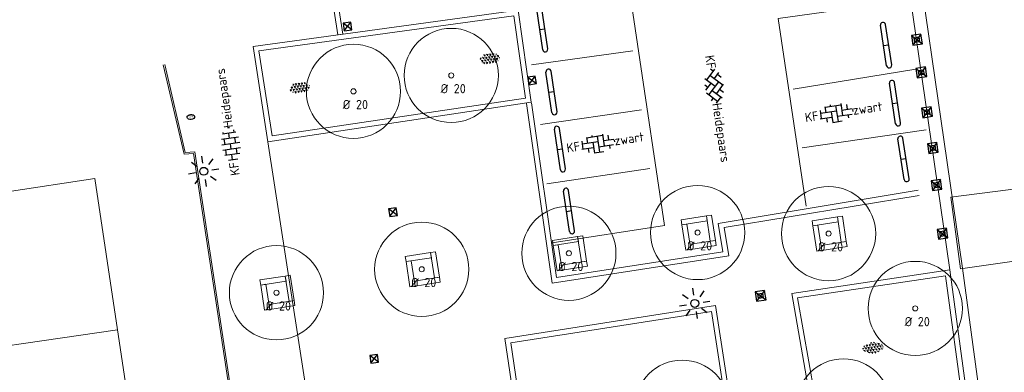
# Model space of a CAD drawing. Header units: metres. Extents: x 102746 to 103541, y 468531 to 469408.
# Tile 9 of 87: x 103072 to 103110, y 468758 to 468772. Entities that reach past the tile are written whole.
import ezdxf
from ezdxf.enums import TextEntityAlignment as Align

# ---------------------------------------------------------------- set-up
doc = ezdxf.new("R2010")
doc.units = ezdxf.units.M
doc.linetypes.add('VH-OPSLUITBAND_60X200', pattern=[12, 6, -2, 2, -2])
doc.layers.get('0').update_dxf_attribs({"lineweight": 25})
for name, color, linetype, lineweight in [('B-RO-BC-BETONVORM-G', 251, 'Continuous', 0), ('B-RO-GR-BOOM-G', 90, 'Continuous', 13), ('B-RO-GR-BOOM_BOOM_20 CM-S', 90, 'Continuous', 25), ('B-RO-GR-SIERPLANTSOEN-S', 90, 'Continuous', 25), ('B-RO-IE-MEUBILAIR_WEGMEUBILAIR-S', 7, 'Continuous', 25), ('B-RO-OG-BGT-G', 253, 'Continuous', 13), ('B-RO-RI-HWA_KOLK-S', 150, 'Continuous', 25), ('B-RO-VH-DREMPEL-G', 30, 'Continuous', 18), ('B-RO-VH-GOOT-G', 170, 'Continuous', 18), ('B-RO-VH-KANTOPSLUITING_ACHTERKANTBAND-G', 253, 'Continuous', 18), ('B-RO-VH-KANTOPSLUITING_OPSLUITBAND_60X200-G', 150, 'VH-OPSLUITBAND_60X200', 18), ('B-RO-VH-VERHARDING-G', 252, 'Continuous', 18), ('B-RO-VH-VERHARDING_BETONSTRAATSTEEN-S', 252, 'Continuous', 25), ('B-RO-VW-MARKERING_WEG MARKERING-G', 7, 'Continuous', 0), ('X-XX-AL-T18', 7, 'Continuous', 18)]:
    doc.layers.add(name, color=color, linetype=linetype, lineweight=lineweight)
doc.styles.add('NLCS-ISO', font='txt')
doc.styles.add('NLCS-ISO-M200-T18', font='txt', dxfattribs={"height": 0.36})

# ---------------------------------------------------------------- blocks, each defined once
blk = doc.blocks.new('SIE-WEG_PARKEERMAATREGEL_STOOTBAND_200X200X900_DUBBEL')
for p, q in [((0.7999999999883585, 0.1000000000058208), (-0.8000000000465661, 0.1000000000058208)), ((0, -0.1000000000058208), (0, 0.1000000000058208)), ((0.7999999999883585, -0.1000000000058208), (-0.7999999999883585, -0.1000000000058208))]:
    blk.add_line(p, q)
for centre, start, end in [((-0.7999999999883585, 2.91038304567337e-11), 89.99999999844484, 269.9999999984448), ((0.8000000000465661, -8.731149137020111e-11), 269.9999999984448, 90.00000001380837)]:
    blk.add_arc(centre, 0.1, start, end)
blk = doc.blocks.new('SVH-BSS_KEIFORMAAT_ELLEBOOG_KL-SO')
for p, q in [((-2.921609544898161, 0.9167434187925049), (-2.921609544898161, -0.6644585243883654)), ((-2.921609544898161, 0.3855414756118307), (0.2283904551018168, 0.3855414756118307)), ((-1.871609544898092, 1.501752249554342), (-1.871609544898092, 0.3855414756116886)), ((-1.871609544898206, 1.435541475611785), (1.278390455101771, 1.435541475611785)), ((-0.8216095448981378, 1.746491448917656), (-0.8216095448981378, 1.435541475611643)), ((-0.8216095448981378, 0.385541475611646), (-0.8216095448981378, -1.746491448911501)), ((0.2283904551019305, 1.435541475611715), (0.2283904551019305, -1.714458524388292)), ((1.278390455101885, 1.667504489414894), (1.278390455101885, -0.664458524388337)), ((1.278390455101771, 0.3855414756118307), (3.316110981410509, 0.3855414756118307)), ((2.32839045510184, 1.309937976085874), (2.32839045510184, 0.3855414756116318)), ((3.378390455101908, 0.1772992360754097), (3.378390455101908, -0.1772992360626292)), ((-3.155125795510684, -0.6644585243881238), (-0.8216095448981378, -0.6644585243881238)), ((-1.871609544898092, -0.6644585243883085), (-1.871609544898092, -1.501752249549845)), ((-0.8216095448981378, -1.714458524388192), (1.034122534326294, -1.714458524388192)), ((0.2283904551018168, -0.6644585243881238), (3.155125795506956, -0.6644585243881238)), ((2.32839045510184, -0.6644585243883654), (2.32839045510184, -1.30993797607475))]:
    blk.add_line(p, q)
at = {"style": 'NLCS-ISO'}
blk.add_attdef('FORMAAT', text='', height=1.8, dxfattribs=at).set_placement((-3.39489953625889, -4.365574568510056e-15), align=Align.MIDDLE_RIGHT)
blk.add_attdef('KLEUR', text='', height=1.8, dxfattribs=at).set_placement((3.39489953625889, 3.637978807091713e-16), align=Align.MIDDLE_LEFT)
at = {"style": 'NLCS-ISO', "flags": 1}
blk.add_attdef('FUNCTIE', text='', height=1.8, dxfattribs=at).set_placement((0.1159930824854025, -3.584775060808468), align=Align.MIDDLE_CENTER)
blk = doc.blocks.new('SVH-BSS_KEIFORMAAT_KEPER_KL-SO')
for p, q in [((-3.43788558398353, -0.4680371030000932), (-2.969848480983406, 3.774758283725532e-14)), ((-3.307551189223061, 0.3377027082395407), (-1.484924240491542, -1.484924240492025)), ((-2.519732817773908, 1.034808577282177), (-1.484924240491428, -2.748912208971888e-13)), ((-2.227386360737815, -0.7424621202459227), (-2.461364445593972e-13, 1.484924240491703)), ((-2.227386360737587, 0.7424621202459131), (-1.567820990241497, 1.402027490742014)), ((-1.773950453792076, -1.773950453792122), (2.086109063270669e-13, 2.082778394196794e-13)), ((-0.7424621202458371, 0.7424621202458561), (1.484924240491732, -1.48492424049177)), ((-0.09998502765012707, 1.584909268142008), (1.484924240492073, -2.322309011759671e-13)), ((0.742462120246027, 0.7424621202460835), (1.404576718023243, 1.404576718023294)), ((0.7424621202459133, -0.7424621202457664), (2.463847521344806, 0.9789232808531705)), ((1.058390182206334, -1.911458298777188), (2.969848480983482, 9.325873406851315e-15)), ((2.227386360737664, 0.7424621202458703), (3.310004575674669, -0.3401560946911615)), ((-0.7424621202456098, -0.7424621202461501), (0.5036314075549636, -1.988555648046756)), ((-0.5150548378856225, -1.999979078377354), (9.492406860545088e-14, -1.484924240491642)), ((2.227386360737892, -0.7424621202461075), (2.720216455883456, -1.235292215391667))]:
    blk.add_line(p, q)
at = {"style": 'NLCS-ISO'}
blk.add_attdef('FORMAAT', text='', height=1.8, dxfattribs=at).set_placement((-3.471395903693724, -0.2340185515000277), align=Align.MIDDLE_RIGHT)
blk.add_attdef('KLEUR', text='', height=1.8, dxfattribs=at).set_placement((3.318214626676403, -0.215048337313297), align=Align.MIDDLE_LEFT)
at = {"style": 'NLCS-ISO', "flags": 1}
blk.add_attdef('FUNCTIE', text='', height=1.8, dxfattribs=at).set_placement((0.1159930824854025, -3.584775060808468), align=Align.MIDDLE_CENTER)
blk = doc.blocks.new('SVH-BSS_KEIFORMAAT_HALFST_KL-SO')
for p, q in [((-3.149999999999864, -1.002284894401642), (-3.149999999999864, 0.8312019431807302)), ((-3.149999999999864, 0), (-2.099999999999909, 0)), ((-2.099999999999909, -1.587293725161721), (-2.099999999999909, 1.416210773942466)), ((-2.100000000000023, 1.049999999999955), (-1.050000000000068, 1.049999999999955)), ((-1.049999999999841, -1.832032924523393), (-1.049999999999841, 1.660949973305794)), ((-1.049999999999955, 0), (0, 0)), ((1.13686837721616e-13, -1.881463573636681), (1.13686837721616e-13, 1.71038062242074)), ((-1.13686837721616e-13, 1.049999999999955), (1.049999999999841, 1.049999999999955)), ((1.050000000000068, -1.753045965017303), (1.050000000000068, 1.581963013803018)), ((1.049999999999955, 0), (2.099999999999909, 0)), ((2.100000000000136, -1.39547945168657), (2.100000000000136, 1.224396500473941)), ((2.099999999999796, 1.049999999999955), (2.405710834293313, 1.049999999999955)), ((3.150000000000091, -0.2628407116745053), (3.150000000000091, 0.09175776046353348)), ((3.149999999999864, 0), (3.162673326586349, 0)), ((-2.100000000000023, -1.050000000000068), (-1.050000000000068, -1.050000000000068)), ((-1.13686837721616e-13, -1.050000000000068), (1.049999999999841, -1.050000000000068)), ((2.099999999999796, -1.050000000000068), (2.638053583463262, -1.050000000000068))]:
    blk.add_line(p, q)
at = {"style": 'NLCS-ISO'}
blk.add_attdef('FORMAAT', text='', height=1.8, dxfattribs=at).set_placement((-3.623289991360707, -0.08554147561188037), align=Align.MIDDLE_RIGHT)
blk.add_attdef('KLEUR', text='', height=1.8, dxfattribs=at).set_placement((3.166509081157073, -0.08554147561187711), align=Align.MIDDLE_LEFT)
at = {"style": 'NLCS-ISO', "flags": 1}
blk.add_attdef('FUNCTIE', text='', height=1.8, dxfattribs=at).set_placement((0.1159930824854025, -3.584775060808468), align=Align.MIDDLE_CENTER)
blk = doc.blocks.new('SGR-BOOM 20')
at = {"layer": 'B-RO-GR-BOOM-G'}
for centre, radius in [((0.0006134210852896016, -0.0002409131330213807), 1.839998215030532), ((0.0006134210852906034, -0.0002409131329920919), 0.1)]:
    blk.add_circle(centre, radius, dxfattribs=at)
at = {"layer": 'X-XX-AL-T18', "insert": (-0.416780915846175, -0.3367894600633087), "char_height": 0.36, "attachment_point": 1, "style": 'NLCS-ISO-M200-T18'}
blk.add_mtext_dynamic_manual_height_columns('%%C 20', width=1.833884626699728, gutter_width=1.8, heights=[0], dxfattribs=at)
blk = doc.blocks.new('B-SRI-KOLK_STRAAT_300X300-SO')
for p, q in [((-0.7500000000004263, 2.842170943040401e-13), (0.7499999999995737, 1.500000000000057)), ((0.7499999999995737, 2.842170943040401e-13), (-0.7500000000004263, 1.500000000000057))]:
    blk.add_line(p, q)
at = {"flags": 128}
blk.add_lwpolyline([(-0.7500000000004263, 2.842170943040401e-13), (0.7499999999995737, 2.842170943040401e-13), (0.7499999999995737, 1.500000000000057), (-0.7500000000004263, 1.500000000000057)], close=True, dxfattribs=at)
blk = doc.blocks.new('B-SIE-WEG_LICHTMAST_SPOT-SO')
for p, q in [((-2.121320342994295, 2.121320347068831), (-1.148881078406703, 1.148881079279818)), ((-8.731149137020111e-10, 1.624763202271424), (-2.91038304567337e-10, 3.000000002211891)), ((1.148881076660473, 1.148881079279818), (2.121320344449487, 2.121320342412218)), ((-3.000000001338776, 4.656612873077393e-09), (-1.624763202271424, 2.328306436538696e-09)), ((-2.121320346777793, -2.121320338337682), (-1.148881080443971, -1.148881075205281)), ((-3.783497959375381e-09, -2.999999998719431), (-2.91038304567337e-09, -1.624763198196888)), ((1.148881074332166, -1.148881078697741), (2.12132034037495, -2.121320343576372)), ((1.624763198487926, -1.746229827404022e-09), (2.99999999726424, -1.164153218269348e-09))]:
    blk.add_line(p, q)
blk.add_circle((0, 0), 0.7698654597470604)
at = {"style": 'NLCS-ISO'}
blk.add_attdef('TYPE', text='', height=1.8, dxfattribs=at).set_placement((-2.91038304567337e-10, 3.000000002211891), align=Align.BOTTOM_CENTER)
blk = doc.blocks.new('SIE-WEG_PAAL_KUNSTSTOF')
for p, q in [((-0.1875, 0.1875000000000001), (0.1875, -0.1875000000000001)), ((0.1875, 0.1875000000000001), (-0.1875, -0.1875000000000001))]:
    blk.add_line(p, q)
at = {"flags": 128}
for points in [[(-0.1875, -0.1875000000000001), (0.1875, -0.1875000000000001), (0.1875, 0.1875000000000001), (-0.1875, 0.1875000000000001)], [(-0.09374999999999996, 0.09375000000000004), (0.09421698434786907, 0.09375000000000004), (0.09421698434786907, -0.09421583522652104), (-0.09374999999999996, -0.09421583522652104)]]:
    blk.add_lwpolyline(points, close=True, dxfattribs=at)
blk = doc.blocks.new('SIE-WEG_STRAATPOT_BRANDKRAAN-SO')
blk.add_ellipse((-4.547473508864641e-16, 0), major_axis=(-0.7288689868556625, 1.338866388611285e-16), ratio=0.6859943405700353)
at = {"style": 'NLCS-ISO'}
blk.add_text('BR', height=0.4, dxfattribs=at).set_placement((-0.2979630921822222, -0.1529624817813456))
blk = doc.blocks.new('SGR-SIERPLANTSOEN-SO')
at = {"ltscale": 0.1}
h = blk.add_hatch(dxfattribs=at)
h.set_pattern_fill('GR-SIERPLANTSOEN', color=256, scale=0.1, style=0, pattern_type=2)
h.set_pattern_definition([(30, (-2.066961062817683, -1.090504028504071), (0.2886752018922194, 0.4999998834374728), [0.2, -0.8]), (90, (-1.980358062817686, -1.140504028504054), (-0.288675, 0.5), [0.2, -0.8]), (150, (-1.893755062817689, -1.090504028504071), (-0.5773502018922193, 1.165625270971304e-07), [0.2, -0.8])])
edge = h.paths.add_edge_path()
edge.add_ellipse((0, 0), major_axis=(1.980358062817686, 0), ratio=0.5254120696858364, start_angle=0, end_angle=360, ccw=False)
at = {"ltscale": 0.1, "style": 'NLCS-ISO'}
blk.add_attdef('TYPE', text='', height=0.5, dxfattribs=at).set_placement((3.470943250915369, -0.01606055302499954), align=Align.MIDDLE_CENTER)
blk = doc.blocks.new('A$C0d379f04')
at = {"layer": 'B-RO-VH-VERHARDING-G', "flags": 128}
for points in [[(0, 1.200000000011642), (1, 1.200000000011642), (1, 1), (0, 1)], [(1.200000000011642, 1.200000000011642), (1.200000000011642, 0.2000000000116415), (1, 0.2000000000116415), (1, 1.200000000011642)], [(0.2000000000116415, 1), (0.2000000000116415, 0), (0, 0), (0, 1)], [(0.2000000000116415, 0.2000000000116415), (1.200000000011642, 0.2000000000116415), (1.200000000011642, 0), (0.2000000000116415, 0)]]:
    blk.add_lwpolyline(points, close=True, dxfattribs=at)

msp = doc.modelspace()

# ---------------------------------------------------------------- linework, layer by layer
at = {"layer": 'B-RO-BC-BETONVORM-G', "linetype": 'Continuous'}
for points, elevation in [([(103084.1238512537, 468770.903812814), (103083.3560566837, 468775.8829672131)], -3.44564400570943), ([(103084.3215150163, 468770.934292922), (103083.5537204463, 468775.9134473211)], -3.44564400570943), ([(103106.8320800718, 468764.6367570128), (103099.2173345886, 468763.3768618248), (103099.4002222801, 468762.2679353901), (103092.4937117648, 468761.2027616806), (103091.4929971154, 468768.2204437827)], -3.56518348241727), ([(103106.7994329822, 468764.8340744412), (103098.9874721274, 468763.5415490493), (103099.1700017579, 468762.434793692), (103092.6631515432, 468761.4312585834), (103091.6909941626, 468768.2486779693)], -3.56518348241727)]:
    msp.add_lwpolyline(points, dxfattribs=dict(at, elevation=elevation))
for points, elevation in [([(103091.6825165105, 468768.2709184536), (103081.3942905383, 468766.7327841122), (103080.8148540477, 468770.4520567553), (103091.1771416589, 468771.8720753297)], -3.44564400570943), ([(103091.4569107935, 468768.4394122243), (103081.5613081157, 468766.9599767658), (103081.0438279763, 468770.2815655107), (103091.0067876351, 468771.6468613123)], -3.44564400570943), ([(103108.779255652, 468756.2453163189), (103108.0315386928, 468761.7212941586), (103101.8551922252, 468760.8036974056), (103102.7988169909, 468755.407245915)], -3.47706901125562), ([(103108.554131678, 468756.4157227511), (103107.8607560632, 468761.4937264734), (103102.0875465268, 468760.6360222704), (103102.9625262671, 468755.6321416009)], -3.47706901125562), ([(103099.7166339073, 468754.9263428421), (103093.7102718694, 468754.0304500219), (103094.7045555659, 468747.1396288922), (103087.4550466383, 468746.0653765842), (103088.171515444, 468741.1265327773), (103085.3372815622, 468740.6814184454), (103084.2307287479, 468748.3438668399), (103092.0694090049, 468749.4786447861), (103090.6543013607, 468759.0391152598), (103098.8848792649, 468760.3303181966)], -3.4409907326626), ([(103099.4883949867, 468755.09451189), (103093.4838952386, 468754.198896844), (103094.4781518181, 468747.3082636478), (103087.2284928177, 468746.2339891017), (103087.94520859, 468741.2934428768), (103085.5062867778, 468740.9104120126), (103084.4572513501, 468748.174574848), (103092.2966310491, 468749.3094540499), (103090.8811775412, 468758.8722611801), (103098.7177199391, 468760.1016483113)], -3.4409907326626)]:
    msp.add_lwpolyline(points, close=True, dxfattribs=dict(at, elevation=elevation))
at = {"layer": 'B-RO-BC-BETONVORM-G', "elevation": -3.44564400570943, "flags": 128}
msp.add_lwpolyline([(103084.1238512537, 468770.903812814), (103084.3215150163, 468770.934292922)], dxfattribs=at)
at = {"layer": 'B-RO-OG-BGT-G', "color": 252, "flags": 128}
for points in [[(103071.209, 468764.774), (103063.174, 468763.512), (103062.888, 468763.469), (103063.204, 468761.365), (103066.783, 468761.903), (103067.267, 468758.688), (103067.451, 468758.21), (103075.525, 468759.381), (103074.636, 468765.29)], [(103075.525, 468759.381), (103067.451, 468758.21), (103067.267, 468758.688), (103063.662, 468758.145), (103064.017, 468755.784), (103067.849, 468756.361), (103068.424, 468752.542), (103068.401, 468752.085), (103076.424, 468753.402)]]:
    msp.add_lwpolyline(points, close=True, dxfattribs=at)
at = {"layer": 'B-RO-VH-DREMPEL-G', "linetype": 'Continuous', "elevation": -3.84577538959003}
msp.add_lwpolyline([(103113.012708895, 468762.420156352), (103112.653753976, 468765.146705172), (103108.077414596, 468764.560385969), (103108.454715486, 468761.766734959)], close=True, dxfattribs=at)
at = {"layer": 'B-RO-VH-GOOT-G', "linetype": 'Continuous', "elevation": -3.7728470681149}
for points in [[(103136.5068628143, 468792.9056397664), (103104.169494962, 468788.3993625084), (103105.5161505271, 468779.0569376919), (103108.0315386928, 468761.7212941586), (103108.7792556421, 468756.245316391), (103110.3302134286, 468744.567155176)], [(103136.5758719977, 468792.4104249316), (103104.736050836, 468787.9734818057), (103106.0110357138, 468779.1282724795), (103108.5266580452, 468761.7910166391), (103109.2747828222, 468756.3120521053), (103110.921831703, 468743.9457883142)]]:
    msp.add_lwpolyline(points, dxfattribs=at)
at = {"layer": 'B-RO-VH-KANTOPSLUITING_ACHTERKANTBAND-G', "linetype": 'Continuous', "elevation": -3.81971410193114}
msp.add_lwpolyline([(103082.309509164, 468741.463733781), (103078.546564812, 468766.337279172), (103078.168655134, 468766.30745447), (103077.367289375, 468769.752778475)], dxfattribs=at)
at = {"layer": 'B-RO-VH-KANTOPSLUITING_OPSLUITBAND_60X200-G', "linetype": 'Continuous'}
msp.add_polyline3d([(103082.2501841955, 468741.4547589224, -3.81971410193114), (103078.4955958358, 468766.2730701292, -3.69539982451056), (103078.1219106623, 468766.2435788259, -3.76513455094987), (103077.308849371, 468769.7391856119, -3.76196579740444)], dxfattribs=at)
at = {"layer": 'B-RO-VH-VERHARDING-G', "linetype": 'Continuous'}
for points, elevation in [([(103092.498492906, 468762.780638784), (103096.887545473, 468763.460733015), (103094.783822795, 468777.645052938), (103083.586161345, 468775.981400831)], -3.79989513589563), ([(103106.5001326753, 468772.2754937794), (103101.320730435, 468771.548974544), (103102.426417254, 468764.207977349)], -3.89399517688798)]:
    msp.add_lwpolyline(points, dxfattribs=dict(at, elevation=elevation))
at = {"layer": 'B-RO-VH-VERHARDING-G', "elevation": -3.44564400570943, "flags": 128}
msp.add_lwpolyline([(103081.3942905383, 468766.7327841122), (103084.2307287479, 468748.3438668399)], dxfattribs=at)
at = {"layer": 'B-RO-VW-MARKERING_WEG MARKERING-G', "linetype": 'Continuous'}
for points, elevation in [([(103095.648945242, 468770.279533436), (103091.692312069, 468769.732954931)], -3.77746322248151), ([(103106.69869541, 468769.5615038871), (103101.917884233, 468768.790921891)], -3.83288410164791), ([(103092.041121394, 468767.410917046), (103095.98709348, 468767.982487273)], -3.85735637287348), ([(103102.270544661, 468766.487582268), (103107.106825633, 468767.189999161)], -3.768898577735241), ([(103096.319577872, 468765.682473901), (103092.293559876, 468765.089576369)], -3.76361415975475)]:
    msp.add_lwpolyline(points, dxfattribs=dict(at, elevation=elevation))

# ---------------------------------------------------------------- block references
at = {"layer": 'B-RO-GR-BOOM_BOOM_20 CM-S'}
for p in [(103088.5563865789, 468769.3212409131, -3.386), (103084.7373865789, 468768.7002409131, -3.479), (103098.18, 468763.182, -3.703), (103103.295, 468763.142, -3.763), (103093.151, 468762.374, -3.827), (103087.405, 468761.747, -3.778), (103081.729, 468760.832, -3.787), (103106.6823865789, 468760.2182409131, -3.324), (103097.5743865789, 468756.3582409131, -3.098), (103103.8783865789, 468756.4072409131, -3.329)]:
    msp.add_blockref('SGR-BOOM 20', p, dxfattribs=at)
at = {"layer": 'B-RO-GR-SIERPLANTSOEN-S', "xscale": 0.2, "yscale": 0.2, "zscale": 0.2, "rotation": 7.963653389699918}
for p in [(103090.0668284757, 468769.9764458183), (103082.6384220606, 468768.838874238), (103105.0352767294, 468758.6807415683)]:
    msp.add_blockref('SGR-SIERPLANTSOEN-SO', p, dxfattribs=at)
at = {"layer": 'B-RO-IE-MEUBILAIR_WEGMEUBILAIR-S'}
for name, p, rotation in [('SIE-WEG_PARKEERMAATREGEL_STOOTBAND_200X200X900_DUBBEL', (103092.1123712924, 468771.1318758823, -3.799959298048), 278.3747659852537), ('SIE-WEG_PARKEERMAATREGEL_STOOTBAND_200X200X900_DUBBEL', (103105.54243093, 468770.5060292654, -3.83739475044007), 278.7126397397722), ('SIE-WEG_PAAL_KUNSTSTOF', (103106.746, 468770.718, -3.868), 8.255955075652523), ('SIE-WEG_PARKEERMAATREGEL_STOOTBAND_200X200X900_DUBBEL', (103092.473682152, 468768.6776045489, -3.799959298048), 278.3747659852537), ('SIE-WEG_PAAL_KUNSTSTOF', (103106.917, 468769.439, -3.841), 8.255955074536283), ('SIE-WEG_PARKEERMAATREGEL_STOOTBAND_200X200X900_DUBBEL', (103105.8896374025, 468768.240367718, -3.83739475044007), 278.7126397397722), ('SIE-WEG_PAAL_KUNSTSTOF', (103107.138, 468767.883, -3.843), 8.25595507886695), ('SIE-WEG_PARKEERMAATREGEL_STOOTBAND_200X200X900_DUBBEL', (103092.8025440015, 468766.4437491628, -3.799959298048), 278.3747659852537), ('SIE-WEG_PARKEERMAATREGEL_STOOTBAND_200X200X900_DUBBEL', (103106.2233645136, 468766.0626644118, -3.83739475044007), 278.7126397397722), ('SIE-WEG_PAAL_KUNSTSTOF', (103107.366, 468766.487, -3.843), 8.25595507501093), ('SIE-WEG_PAAL_KUNSTSTOF', (103107.511, 468765.042, -3.826), 8.255955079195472), ('SIE-WEG_PARKEERMAATREGEL_STOOTBAND_200X200X900_DUBBEL', (103093.1588140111, 468764.0237187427, -3.799959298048), 278.3747659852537), ('A$C0d379f04', (103097.7182533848, 468762.4946009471, -3.703), 8.766067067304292), ('A$C0d379f04', (103102.8332533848, 468762.4546009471, -3.763), 8.766067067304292), ('SIE-WEG_PAAL_KUNSTSTOF', (103107.744, 468763.138, -3.79), 8.255955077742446), ('A$C0d379f04', (103092.6892533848, 468761.6866009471, -3.827), 8.766067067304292), ('A$C0d379f04', (103086.9438668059, 468761.0593600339, -3.778), 8.766067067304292), ('A$C0d379f04', (103081.2678668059, 468760.144360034, -3.787), 8.766067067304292), ('SIE-WEG_PAAL_KUNSTSTOF', (103100.6400883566, 468760.7102011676, -3.741), 8.255955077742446)]:
    msp.add_blockref(name, p, dxfattribs=dict(at, rotation=rotation))
at = {"layer": 'B-RO-IE-MEUBILAIR_WEGMEUBILAIR-S', "xscale": 0.2, "yscale": 0.2, "zscale": 0.2}
for name, p, rotation in [('SIE-WEG_STRAATPOT_BRANDKRAAN-SO', (103078.386, 468767.702, -3.712), 7.090986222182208), ('B-SIE-WEG_LICHTMAST_SPOT-SO', (103078.8904901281, 468765.5764901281, -3.753), 278.9158230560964), ('B-SIE-WEG_LICHTMAST_SPOT-SO', (103098.07, 468760.414, -3.71), 278.9158230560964)]:
    msp.add_blockref(name, p, dxfattribs=dict(at, rotation=rotation))
at = {"layer": 'B-RO-RI-HWA_KOLK-S'}
for p, xscale, yscale, zscale, rotation in [((103084.5277995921, 468771.0856227), 0.2, 0.2, 0.2, 7.633207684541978), ((103091.5649303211, 468769.1088040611, -3.44564400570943), 0.2, 0.2, 0.2, 277.9885360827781), ((103086.3032893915, 468763.8339509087), 0.2, 0.2, 0.2, 8.115608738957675), ((103085.5661568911, 468758.1019286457), 0.2000000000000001, 0.2000000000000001, 0.2000000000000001, 8.41958955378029)]:
    msp.add_blockref('B-SRI-KOLK_STRAAT_300X300-SO', p, dxfattribs=dict(at, xscale=xscale, yscale=yscale, zscale=zscale, rotation=rotation))
at = {"layer": 'B-RO-VH-VERHARDING_BETONSTRAATSTEEN-S', "xscale": 0.2, "yscale": 0.2, "zscale": 0.2}
for name, p, rotation, values in [('SVH-BSS_KEIFORMAAT_HALFST_KL-SO', (103079.9301750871, 468766.6489594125), 98.12694785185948, {'FORMAAT': 'KF', 'KLEUR': 'Heidepaars'}), ('SVH-BSS_KEIFORMAAT_KEPER_KL-SO', (103098.872510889, 468768.9085589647), 278.5489508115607, {'FORMAAT': 'KF', 'KLEUR': 'Heidepaars'}), ('SVH-BSS_KEIFORMAAT_ELLEBOOG_KL-SO', (103103.5696304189, 468767.8522869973), 8.54008391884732, {'FORMAAT': 'KF', 'KLEUR': 'zwart'}), ('SVH-BSS_KEIFORMAAT_ELLEBOOG_KL-SO', (103094.2570392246, 468766.6600507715), 8.54008391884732, {'FORMAAT': 'KF', 'KLEUR': 'zwart'})]:
    msp.add_blockref(name, p, dxfattribs=dict(at, rotation=rotation)).add_auto_attribs(values)

doc.saveas('drawing.dxf')
